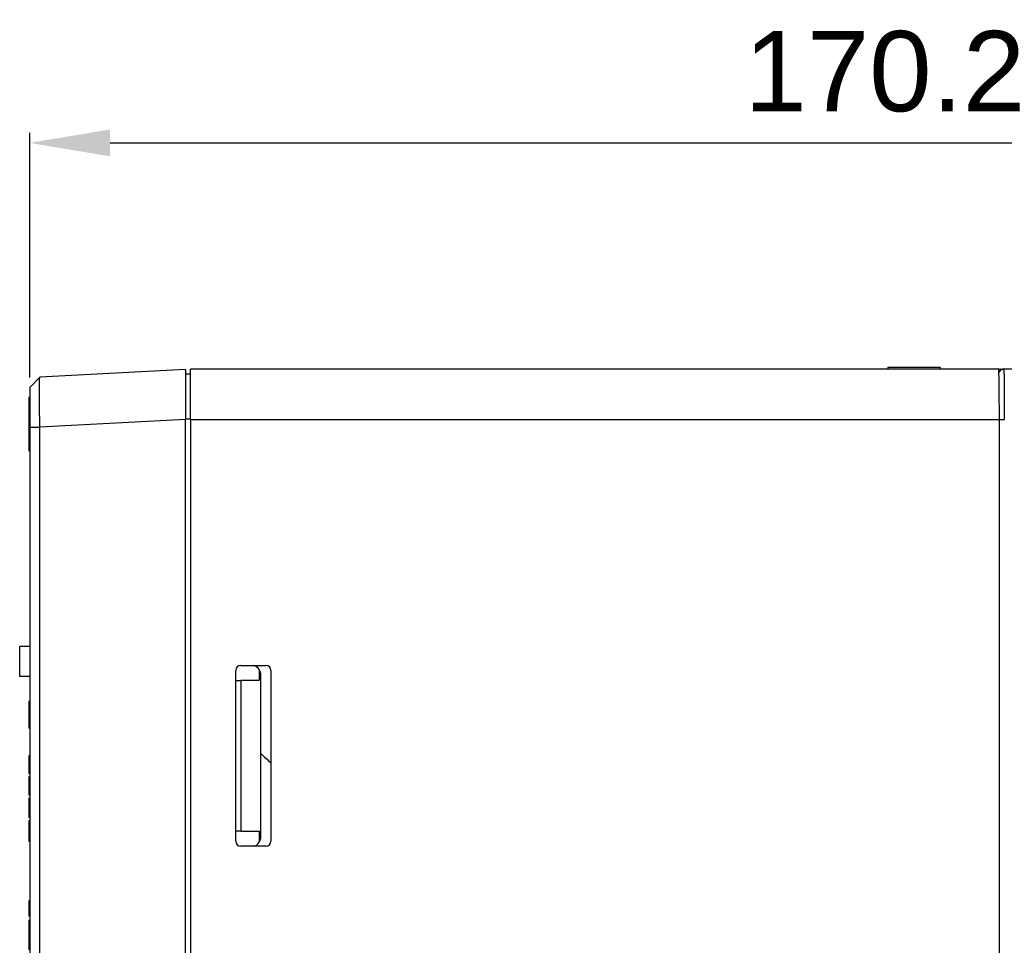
# Model space of a CAD drawing. Extents: x 11458 to 11780, y -1544 to -1214.
# Tile 28 of 35: x 11609 to 11707, y -1324 to -1232. Entities that reach past the tile are written whole.
import ezdxf

# ---------------------------------------------------------------- set-up
doc = ezdxf.new("R2010")
doc.units = 0
doc.layers.get('DEFPOINTS').update_dxf_attribs({"color": 8, "linetype": 'CONTINUOUS'})
doc.layers.add('2', color=2, linetype='CONTINUOUS')
doc.styles.get("Standard").update_dxf_attribs({"font": 'ARIAL.TTF'})
doc.dimstyles.new('ISO-25', dxfattribs={"dimtxt": 8, "dimasz": 8, "dimexe": 1, "dimexo": 1, "dimgap": 3, "dimtad": 1, "dimtxsty": 'STANDARD', "dimcen": 0, "dimclrd": 256, "dimclre": 256, "dimclrt": 2, "dimazin": 3, "dimtfac": 1, "dimtmove": 0, "dimatfit": 3})

# ---------------------------------------------------------------- blocks, each defined once
blk = doc.blocks.new('*D147')
at = {"layer": '2', "color": 7}
for p, q in [((11609.636, -1267.133), (11609.636, -1242.775)), ((11779.836, -1265.295), (11779.836, -1242.775)), ((11617.636, -1243.775), (11771.836, -1243.775))]:
    blk.add_line(p, q, dxfattribs=at)
for points in [[(11617.636, -1242.442), (11617.636, -1245.108), (11609.636, -1243.775)], [(11771.836, -1242.442), (11771.836, -1245.108), (11779.836, -1243.775)]]:
    blk.add_solid(points, dxfattribs=at)
at = {"layer": 'DEFPOINTS', "color": 0}
for p in [(11779.836, -1243.775), (11779.836, -1266.295), (11609.636, -1268.133)]:
    blk.add_point(p, dxfattribs=at)
at = {"layer": '2', "color": 7, "insert": (11694.736, -1236.69), "char_height": 8, "attachment_point": 5}
blk.add_mtext('170.2', dxfattribs=at)

msp = doc.modelspace()

# ---------------------------------------------------------------- linework, layer by layer
at = {"layer": '2', "color": 7}
for p, q in [((11625.136, -1266.321), (11610.635, -1267.081)), ((11625.136, -1266.321), (11625.136, -1271.314)), ((11625.636, -1266.795), (11625.136, -1266.795)), ((11625.636, -1271.295), (11625.636, -1266.295)), ((11706.078, -1266.295), (11625.636, -1266.295)), ((11695.036, -1266.095), (11700.236, -1266.095)), ((11695.036, -1266.095), (11695.036, -1266.295)), ((11700.236, -1266.095), (11700.236, -1266.295)), ((11706.265, -1266.295), (11706.558, -1266.295)), ((11708.565, -1266.295), (11706.578, -1266.295)), ((11609.636, -1268.133), (11610.634, -1267.081)), ((11609.636, -1268.133), (11609.636, -1272.074)), ((11609.536, -1269.12), (11609.536, -1270.513)), ((11609.636, -1269.12), (11609.536, -1269.12)), ((11609.536, -1269.12), (11609.536, -1269.12)), ((11609.636, -1269.12), (11609.536, -1269.12)), ((11609.636, -1270.513), (11609.536, -1270.513)), ((11609.536, -1270.513), (11609.536, -1270.702)), ((11609.636, -1270.702), (11609.536, -1270.702)), ((11609.536, -1270.702), (11609.536, -1271.15)), ((11609.636, -1271.15), (11609.536, -1271.15)), ((11609.536, -1271.15), (11609.536, -1271.745)), ((11609.536, -1271.745), (11609.536, -1271.952)), ((11609.636, -1271.745), (11609.536, -1271.745)), ((11609.636, -1271.952), (11609.536, -1271.952)), ((11609.536, -1271.952), (11609.536, -1272.17)), ((11625.136, -1271.314), (11610.635, -1272.074)), ((11625.636, -1271.288), (11625.136, -1271.288)), ((11625.136, -1421.275), (11625.136, -1271.314)), ((11625.636, -1271.295), (11625.636, -1421.295)), ((11625.636, -1271.295), (11706.136, -1271.295)), ((11706.136, -1421.295), (11706.136, -1271.295)), ((11609.636, -1272.17), (11609.536, -1272.17)), ((11609.536, -1272.17), (11609.536, -1272.835)), ((11609.636, -1272.835), (11609.536, -1272.835)), ((11609.536, -1272.835), (11609.536, -1274.28)), ((11609.636, -1272.074), (11609.636, -1420.515)), ((11609.636, -1272.074), (11610.635, -1272.074)), ((11610.635, -1420.515), (11610.635, -1272.074)), ((11609.636, -1274.28), (11609.536, -1274.28)), ((11609.636, -1274.28), (11609.536, -1274.28)), ((11609.536, -1274.28), (11609.536, -1274.28)), ((11609.536, -1274.28), (11609.536, -1274.293)), ((11609.536, -1274.293), (11609.536, -1274.3)), ((11609.636, -1274.293), (11609.536, -1274.293)), ((11609.536, -1274.3), (11609.536, -1274.306)), ((11609.636, -1274.3), (11609.536, -1274.3)), ((11609.636, -1274.306), (11609.536, -1274.306)), ((11609.536, -1274.306), (11609.536, -1274.308)), ((11609.636, -1274.308), (11609.536, -1274.308)), ((11609.536, -1274.308), (11609.536, -1274.313)), ((11609.636, -1274.313), (11609.536, -1274.313)), ((11609.536, -1274.313), (11609.536, -1274.331)), ((11609.636, -1274.331), (11609.536, -1274.331)), ((11609.536, -1274.331), (11609.536, -1274.354)), ((11609.536, -1274.354), (11609.536, -1274.409)), ((11609.636, -1274.354), (11609.536, -1274.354)), ((11609.636, -1274.409), (11609.536, -1274.409)), ((11609.536, -1274.409), (11609.536, -1274.415)), ((11609.636, -1274.415), (11609.536, -1274.415)), ((11608.636, -1296.895), (11608.636, -1293.895)), ((11609.636, -1293.895), (11608.636, -1293.895)), ((11630.136, -1313.295), (11630.136, -1296.295)), ((11630.636, -1295.795), (11633.136, -1295.795)), ((11632.469, -1296.198), (11632.469, -1297.295)), ((11633.636, -1296.295), (11633.636, -1313.295)), ((11609.636, -1296.895), (11608.636, -1296.895)), ((11630.136, -1297.295), (11630.636, -1297.295)), ((11630.136, -1312.295), (11630.136, -1297.295)), ((11632.469, -1297.295), (11630.636, -1297.295)), ((11630.636, -1297.295), (11630.636, -1312.295)), ((11632.636, -1312.839), (11632.636, -1296.75)), ((11609.636, -1299.395), (11609.536, -1299.395)), ((11609.536, -1299.395), (11609.536, -1299.44)), ((11609.636, -1299.44), (11609.536, -1299.44)), ((11609.536, -1299.44), (11609.536, -1299.741)), ((11609.636, -1299.741), (11609.536, -1299.741)), ((11609.536, -1299.741), (11609.536, -1301.98)), ((11609.636, -1301.98), (11609.536, -1301.98)), ((11609.536, -1301.98), (11609.536, -1302.025)), ((11609.636, -1302.025), (11609.536, -1302.025)), ((11609.536, -1302.025), (11609.536, -1302.042)), ((11609.636, -1302.042), (11609.536, -1302.042)), ((11609.636, -1304.792), (11609.536, -1304.792)), ((11609.536, -1304.792), (11609.536, -1305.095)), ((11609.636, -1305.095), (11609.536, -1305.095)), ((11609.536, -1305.095), (11609.536, -1305.422)), ((11609.636, -1305.422), (11609.536, -1305.422)), ((11609.536, -1305.422), (11609.536, -1306.544)), ((11609.636, -1306.544), (11609.536, -1306.544)), ((11609.636, -1306.869), (11609.536, -1306.869)), ((11609.536, -1306.869), (11609.536, -1307.248)), ((11609.536, -1307.248), (11609.536, -1308.372)), ((11609.636, -1307.248), (11609.536, -1307.248)), ((11609.636, -1308.372), (11609.536, -1308.372)), ((11609.536, -1308.372), (11609.536, -1308.687)), ((11609.636, -1308.687), (11609.536, -1308.687)), ((11609.636, -1309.002), (11609.536, -1309.002)), ((11609.536, -1309.002), (11609.536, -1309.339)), ((11609.636, -1309.339), (11609.536, -1309.339)), ((11609.536, -1309.339), (11609.536, -1309.792)), ((11609.636, -1309.792), (11609.536, -1309.792)), ((11609.536, -1309.792), (11609.536, -1310.609)), ((11609.536, -1310.609), (11609.536, -1310.928)), ((11609.636, -1310.609), (11609.536, -1310.609)), ((11609.636, -1310.928), (11609.536, -1310.928)), ((11609.636, -1311.242), (11609.536, -1311.242)), ((11609.536, -1311.242), (11609.536, -1311.278)), ((11609.636, -1311.278), (11609.536, -1311.278)), ((11609.536, -1311.278), (11609.536, -1311.514)), ((11609.636, -1311.514), (11609.536, -1311.514)), ((11609.536, -1311.514), (11609.536, -1312.062)), ((11609.636, -1312.062), (11609.536, -1312.062)), ((11609.536, -1312.062), (11609.536, -1312.299)), ((11609.636, -1312.299), (11609.536, -1312.299)), ((11609.536, -1312.299), (11609.536, -1313.041)), ((11609.636, -1313.041), (11609.536, -1313.041)), ((11609.536, -1313.041), (11609.536, -1313.278)), ((11630.636, -1312.295), (11630.136, -1312.295)), ((11630.636, -1312.295), (11632.469, -1312.295)), ((11632.469, -1312.295), (11632.469, -1313.392)), ((11609.636, -1313.278), (11609.536, -1313.278)), ((11609.536, -1313.278), (11609.536, -1313.317)), ((11609.636, -1313.317), (11609.536, -1313.317)), ((11633.136, -1313.795), (11630.636, -1313.795)), ((11609.636, -1319.21), (11609.536, -1319.21)), ((11609.536, -1319.21), (11609.536, -1319.434)), ((11609.636, -1319.434), (11609.536, -1319.434)), ((11609.536, -1319.434), (11609.536, -1320.06)), ((11609.636, -1320.06), (11609.536, -1320.06)), ((11609.536, -1320.06), (11609.536, -1320.754)), ((11609.636, -1320.754), (11609.536, -1320.754)), ((11609.636, -1321.176), (11609.536, -1321.176)), ((11609.536, -1321.176), (11609.536, -1321.554)), ((11609.536, -1321.554), (11609.536, -1322.678)), ((11609.636, -1321.554), (11609.536, -1321.554)), ((11609.636, -1322.678), (11609.536, -1322.678)), ((11609.536, -1322.678), (11609.536, -1322.993)), ((11609.636, -1322.993), (11609.536, -1322.993)), ((11609.536, -1322.993), (11609.536, -1323.308)), ((11609.636, -1323.308), (11609.536, -1323.308)), ((11609.536, -1323.308), (11609.536, -1323.646)), ((11609.636, -1323.646), (11609.536, -1323.646)), ((11609.536, -1323.646), (11609.536, -1324.099))]:
    msp.add_line(p, q, dxfattribs=at)
at = {"layer": '2', "color": 7, "flags": 128}
for points in [[(11706.578, -1266.295), (11706.561, -1266.295), (11706.545, -1266.296), (11706.529, -1266.297), (11706.512, -1266.299), (11706.496, -1266.301), (11706.48, -1266.304), (11706.464, -1266.308), (11706.448, -1266.312), (11706.433, -1266.316), (11706.417, -1266.321), (11706.402, -1266.327), (11706.386, -1266.333), (11706.371, -1266.339), (11706.356, -1266.346), (11706.342, -1266.354), (11706.328, -1266.362), (11706.314, -1266.37), (11706.3, -1266.379), (11706.286, -1266.388), (11706.273, -1266.398), (11706.26, -1266.408), (11706.248, -1266.419), (11706.236, -1266.43), (11706.224, -1266.441)], [(11706.578, -1266.294), (11706.579, -1266.297), (11706.581, -1266.305), (11706.583, -1266.318), (11706.585, -1266.337), (11706.586, -1266.361), (11706.588, -1266.391), (11706.59, -1266.425), (11706.591, -1266.465), (11706.593, -1266.51), (11706.595, -1266.56), (11706.596, -1266.615), (11706.598, -1266.675), (11706.599, -1266.74), (11706.601, -1266.81), (11706.602, -1266.885), (11706.604, -1266.965), (11706.605, -1267.049), (11706.607, -1267.137), (11706.608, -1267.231), (11706.61, -1267.328), (11706.611, -1267.43), (11706.612, -1267.536), (11706.614, -1267.645), (11706.615, -1267.759)], [(11610.635, -1272.074), (11610.631, -1271.746), (11610.628, -1271.421), (11610.625, -1271.099), (11610.622, -1270.781), (11610.62, -1270.468), (11610.618, -1270.162), (11610.616, -1269.865), (11610.615, -1269.577), (11610.613, -1269.299), (11610.613, -1269.034), (11610.612, -1268.781), (11610.612, -1268.543), (11610.612, -1268.32), (11610.613, -1268.112), (11610.613, -1267.922), (11610.615, -1267.75), (11610.616, -1267.596), (11610.618, -1267.461), (11610.62, -1267.346), (11610.622, -1267.251), (11610.625, -1267.177), (11610.628, -1267.124), (11610.631, -1267.092), (11610.635, -1267.081)], [(11706.615, -1267.759), (11706.616, -1267.877), (11706.617, -1267.998), (11706.618, -1268.123), (11706.619, -1268.251), (11706.62, -1268.382), (11706.621, -1268.517), (11706.622, -1268.654), (11706.623, -1268.795), (11706.624, -1268.938), (11706.625, -1269.083), (11706.626, -1269.231), (11706.626, -1269.381), (11706.627, -1269.534), (11706.627, -1269.688), (11706.628, -1269.843), (11706.629, -1270.001), (11706.629, -1270.159), (11706.629, -1270.319), (11706.63, -1270.48), (11706.63, -1270.642), (11706.63, -1270.805), (11706.63, -1270.968), (11706.63, -1271.131), (11706.63, -1271.295)], [(11706.278, -1271.295), (11706.29, -1271.295), (11706.302, -1271.295), (11706.315, -1271.295), (11706.327, -1271.295), (11706.341, -1271.295), (11706.354, -1271.295), (11706.368, -1271.295), (11706.382, -1271.295), (11706.396, -1271.295), (11706.411, -1271.295), (11706.426, -1271.295), (11706.44, -1271.295), (11706.456, -1271.295), (11706.471, -1271.295), (11706.486, -1271.295), (11706.502, -1271.295), (11706.518, -1271.295), (11706.534, -1271.295), (11706.55, -1271.295), (11706.566, -1271.295), (11706.582, -1271.295), (11706.598, -1271.295), (11706.614, -1271.295), (11706.63, -1271.295)]]:
    msp.add_lwpolyline(points, dxfattribs=at)
at = {"layer": '2', "color": 7}
for centre, radius, start, end in [((11706.265, -1266.795), 0.5, 90, 111.18562), ((11630.636, -1296.295), 0.5, 90, 180), ((11631.636, -1296.75), 1, 33.55731, 72.85815), ((11631.636, -1296.75), 1, 0, 33.55731), ((11633.136, -1296.295), 0.5, 0, 90), ((11643.137, -1293.854), 15, 225.56886, 230.69971), ((11631.636, -1312.839), 1, 326.44269, 0), ((11630.636, -1313.295), 0.5, 180, 270), ((11631.636, -1312.839), 1, 287.14185, 326.44269), ((11633.136, -1313.295), 0.5, 270, 0)]:
    msp.add_arc(centre, radius, start, end, dxfattribs=at)
for centre, major_axis, ratio, start_param, end_param in [((11706.078, -1271.295), (0, 5), 0.01171, 4.712389, 6.283185), ((11706.265, -1266.795), (0, 0.5), 0.999931, 0, 0.369997), ((11706.578, -1266.795), (0, -0.5), 0.999931, 3.926985, 4.417448), ((11706.628, -1271.295), (-0.5, 0), 0.000058, 0.15499, 0.795332)]:
    msp.add_ellipse(centre, major_axis=major_axis, ratio=ratio, start_param=start_param, end_param=end_param, dxfattribs=at)

# ---------------------------------------------------------------- dimensions: what is measured, and where the dimension line sits
at = {"layer": '2'}
dim = msp.add_linear_dim(base=(11779.836, -1243.775), p1=(11609.636, -1268.133), p2=(11779.836, -1266.295), dimstyle='ISO-25', override={"dimclrd": 7, "dimclre": 7, "dimclrt": 7}, dxfattribs=at)
dim.commit()
dim.dimension.update_dxf_attribs({"geometry": '*D147', "text_midpoint": (11694.736, -1236.69)})

doc.saveas('drawing.dxf')
